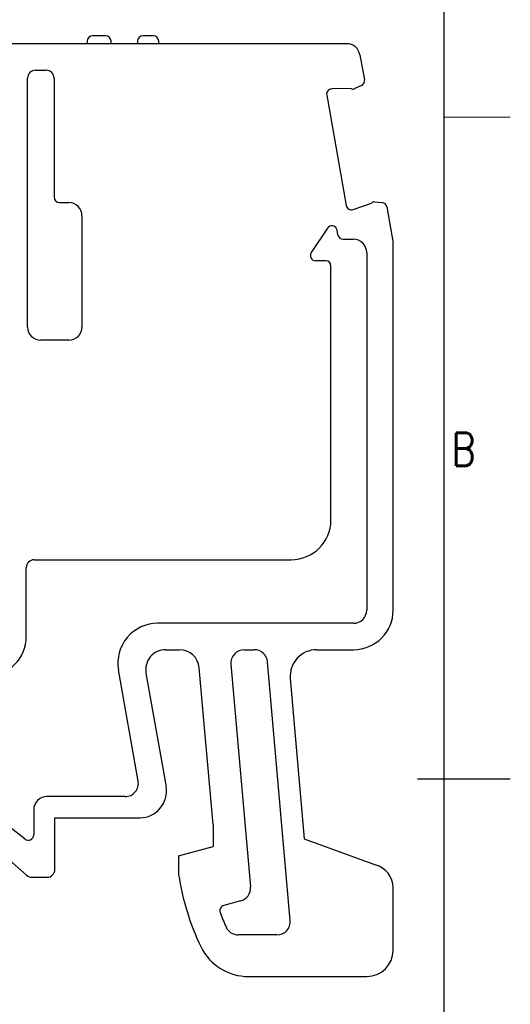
# Model space of a CAD drawing. Header units: inches. Extents: x 2053 to 2350, y -5132 to -4922.
# Tile 24 of 25: x 2313 to 2350, y -5044 to -4970. Entities that reach past the tile are written whole.
import ezdxf
from ezdxf.enums import TextEntityAlignment as Align

# ---------------------------------------------------------------- set-up
doc = ezdxf.new("R2010")
doc.units = ezdxf.units.IN
doc.header["$MEASUREMENT"] = 0
doc.layers.add('TEXT', color=6, linetype='Continuous', lineweight=13)
doc.layers.add('轮廓线', color=7, linetype='Continuous', lineweight=30)
doc.layers.add('尺寸线', color=3, linetype='Continuous')
doc.styles.add('romans-高2.5', font='romans.shx', dxfattribs={"width": 0.8, "height": 2.5})
doc.styles.add('romans-高3.5', font='romans.shx', dxfattribs={"width": 0.8, "height": 3.5})
doc.styles.add('宋体-高2.5', font='txt', dxfattribs={"width": 0.8, "height": 2.5})

# ---------------------------------------------------------------- blocks, each defined once
blk = doc.blocks.new('FOR-1754 Rev.1.1-A4客户图')
at = {"layer": 'TEXT'}
blk.add_line((0, 150), (5, 150), dxfattribs=at)
at = {"layer": '尺寸线'}
blk.add_line((-2, 100), (5, 100), dxfattribs=at)
at = {"layer": '轮廓线'}
blk.add_lwpolyline([(-74.666, 0), (0, 0), (0, 200), (-287, 200)], dxfattribs=at)
at = {"layer": 'TEXT', "style": 'romans-高2.5', "width": 0.8}
blk.add_text('B', height=2.5, dxfattribs=at).set_placement((0.571, 123.658))
at = {"layer": '尺寸线', "width": 0.8}
for tag, height, style, p in [('/', 2.5, 'romans-高2.5', (-94.886, 30.436)), ('/', 2.5, 'romans-高2.5', (-96.707, 25.38)), ('/', 2.5, 'romans-高2.5', (-102.11, 20.605)), ('15EDGKNM-3.81-XXP-1Y-1000A(H)', 3.5, 'romans-高3.5', (-40.893, 11.725)), ('CENGMZ_2018.10.18', 2.5, 'romans-高2.5', (-97.539, 6.165)), ('15EDGKNM-3.5-C04', 2.5, 'romans-高2.5', (-47.364, 6.202)), ('T0-1', 2.5, 'romans-高2.5', (-5.688, 6.165)), ('2:1', 2.5, 'romans-高2.5', (-23.284, 1.196)), ('1/1', 2.5, 'romans-高2.5', (-5.772, 1.368))]:
    blk.add_attdef(tag, text='', height=height, dxfattribs=dict(at, style=style)).set_placement(p, align=Align.CENTER)
at = {"layer": '尺寸线', "style": '宋体-高2.5', "width": 0.8}
blk.add_attdef('/', text='', height=2.5, dxfattribs=at).set_placement((-55.643, 31.973), align=Align.MIDDLE_LEFT)

msp = doc.modelspace()

# ---------------------------------------------------------------- linework, layer by layer
at = {"color": 7, "linetype": 'Continuous'}
for p, q in [((2319.35, -4971.281), (2318.35, -4971.281)), ((2322.95, -4971.281), (2322.15, -4971.281)), ((2337.556, -4971.881), (2310.95, -4971.881)), ((2317.95, -4971.681), (2317.95, -4971.881)), ((2319.75, -4971.881), (2319.75, -4971.681)), ((2321.75, -4971.681), (2321.75, -4971.881)), ((2323.35, -4971.881), (2323.35, -4971.681)), ((2338.54, -4972.707), (2338.875, -4974.607)), ((2314.05, -4973.881), (2314.85, -4973.881)), ((2313.45, -4993.288), (2313.45, -4974.481)), ((2315.45, -4974.481), (2315.45, -4983.481)), ((2337.892, -4975.263), (2336.419, -4975.294)), ((2338.652, -4975.038), (2338.11, -4975.294)), ((2336.033, -4975.763), (2337.503, -4984.101)), ((2315.85, -4983.881), (2316.553, -4983.881)), ((2338.026, -4984.41), (2339.421, -4983.934)), ((2339.615, -4983.831), (2340.212, -4983.886)), ((2340.57, -4984.215), (2341.05, -4986.941)), ((2317.553, -4984.881), (2317.553, -4993.288)), ((2336.091, -4985.822), (2334.867, -4987.659)), ((2336.88, -4986.326), (2336.818, -4985.974)), ((2337.274, -4986.656), (2338.05, -4986.656)), ((2339.05, -4987.656), (2339.05, -5014.681)), ((2341.05, -5014.681), (2341.05, -4986.941)), ((2335.95, -4988.281), (2335.199, -4988.281)), ((2336.35, -5007.881), (2336.35, -4988.681)), ((2316.553, -4994.288), (2314.45, -4994.288)), ((2313.95, -5010.881), (2333.35, -5010.881)), ((2313.35, -5016.681), (2313.35, -5011.481)), ((2338.05, -5015.681), (2323.268, -5015.681)), ((2323.864, -5017.681), (2324.921, -5017.681)), ((2329.796, -5017.681), (2330.567, -5017.681)), ((2335.272, -5017.681), (2338.05, -5017.681)), ((2328.8, -5018.768), (2330.273, -5035.61)), ((2333.273, -5038.143), (2331.563, -5018.593)), ((2321.796, -5027.607), (2320.314, -5019.202)), ((2322.387, -5019.441), (2323.902, -5028.033)), ((2327.45, -5030.881), (2326.415, -5019.05)), ((2333.279, -5019.855), (2334.34, -5031.978)), ((2320.811, -5028.781), (2314.907, -5028.781)), ((2313.907, -5029.781), (2313.907, -5031.678)), ((2315.507, -5030.381), (2321.932, -5030.381)), ((2315.507, -5034.281), (2315.507, -5030.381)), ((2327.45, -5030.881), (2327.45, -5032.563)), ((2334.34, -5031.978), (2339.716, -5033.935)), ((2324.85, -5033.26), (2327.45, -5032.563)), ((2324.85, -5033.26), (2324.85, -5034.681)), ((2313.776, -5034.881), (2314.907, -5034.881)), ((2341.05, -5040.381), (2341.05, -5035.674)), ((2329.536, -5036.663), (2328.258, -5037.005)), ((2332.277, -5039.23), (2329.347, -5039.23)), ((2330.134, -5042.381), (2339.05, -5042.381))]:
    msp.add_line(p, q, dxfattribs=at)
for centre, radius, start, end in [((2318.35, -4971.681), 0.4, 90, 180), ((2319.35, -4971.681), 0.4, 0, 90), ((2322.15, -4971.681), 0.4, 90, 180), ((2322.95, -4971.681), 0.4, 0, 90), ((2314.05, -4974.481), 0.6, 90, 180), ((2314.85, -4974.481), 0.6, 0, 90), ((2338.481, -4974.676), 0.4, 295.25514, 10), ((2336.427, -4975.693), 0.4, 91.18513, 190), ((2338.024, -4975.113), 0.2, 228.65981, 295.25514), ((2315.85, -4983.481), 0.4, 180, 270), ((2316.553, -4984.881), 1, 0, 90), ((2339.597, -4984.03), 0.2, 84.74486, 151.34019), ((2340.176, -4984.284), 0.4, 10, 84.74486), ((2337.897, -4984.031), 0.4, 190, 288.81487), ((2336.424, -4986.044), 0.4, 10, 146.30993), ((2337.274, -4986.256), 0.4, 190, 270), ((2338.05, -4987.656), 1, 0, 90), ((2335.199, -4987.881), 0.4, 146.30993, 270), ((2335.95, -4988.681), 0.4, 0, 90), ((2314.45, -4993.288), 1, 180, 270), ((2316.553, -4993.288), 1, 270, 0), ((2333.35, -5007.881), 3, 270, 0), ((2313.95, -5011.481), 0.6, 90, 180), ((2338.05, -5014.681), 3, 270, 0), ((2338.05, -5014.681), 1, 270, 0), ((2323.268, -5018.681), 3, 90, 190), ((2310.35, -5016.681), 3, 270, 0), ((2323.864, -5019.181), 1.5, 90, 190), ((2324.921, -5019.181), 1.5, 5, 90), ((2329.796, -5018.681), 1, 90, 185), ((2330.567, -5018.681), 1, 5, 90), ((2335.272, -5019.681), 2, 90, 185), ((2293.146, -5056.881), 32, 51.06664, 129.05647), ((2293.146, -5056.881), 30, 47.60907, 132.39093), ((2320.811, -5027.781), 1, 270, 10), ((2321.932, -5028.381), 2, 270, 10), ((2314.907, -5029.781), 1, 90, 180), ((2313.507, -5031.677), 0.4, 231.06664, 359.88097), ((2314.907, -5034.281), 0.6, 270, 0), ((2339.25, -5035.674), 1.8, 0, 75.00001), ((2313.776, -5034.281), 0.6, 227.60907, 270), ((2343.638, -5031.85), 19, 188.5682, 205.80966), ((2329.277, -5035.697), 1, 285, 5), ((2328.362, -5037.392), 0.4, 105, 200.02391), ((2344.334, -5031.571), 17.4, 200.02391, 203.95916), ((2332.277, -5038.23), 1, 270, 5), ((2329.347, -5038.23), 1, 203.95916, 270), ((2330.134, -5038.381), 4, 205.80966, 270), ((2339.05, -5040.381), 2, 270, 0)]:
    msp.add_arc(centre, radius, start, end, dxfattribs=at)
msp.add_arc((2337.556, -4972.881), 1, 10, 90)

# ---------------------------------------------------------------- block references
msp.add_blockref('FOR-1754 Rev.1.1-A4客户图', (2344.894, -5127.439))

doc.saveas('drawing.dxf')
